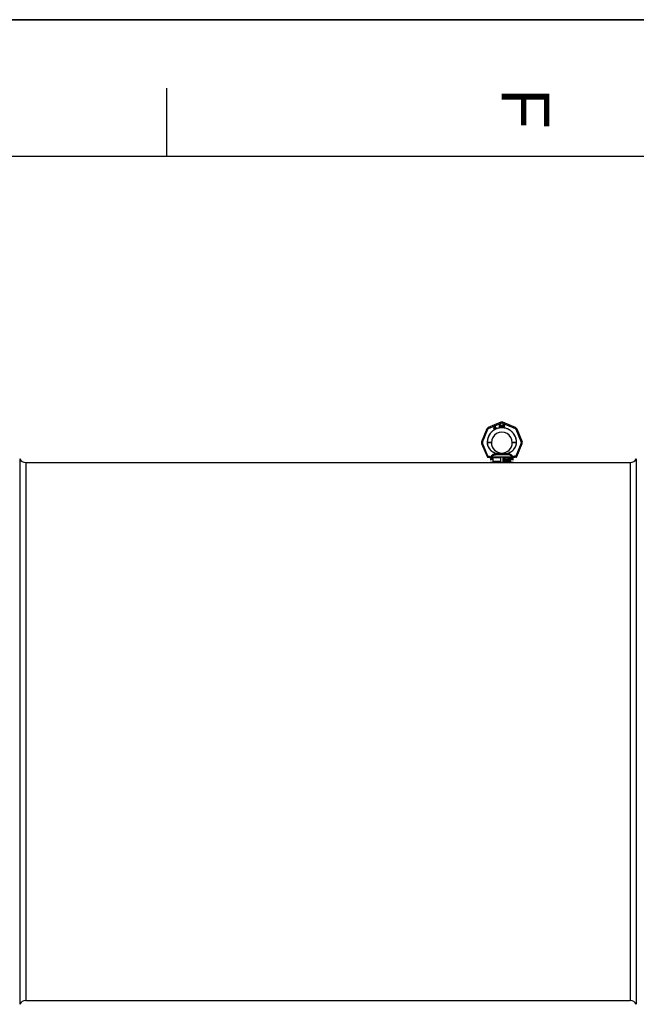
# Model space of a CAD drawing. Header units: millimetres. Extents: x 0 to 420, y 0 to 297.
# Tile 14 of 34: x 94 to 139, y 225 to 297. Entities that reach past the tile are written whole.
import ezdxf

# ---------------------------------------------------------------- set-up
doc = ezdxf.new("R2010")
doc.units = ezdxf.units.MM
doc.header["$LTSCALE"] = 23.1
doc.layers.get('0').update_dxf_attribs({"linetype": 'CONTINUOUS'})
doc.layers.add('001-M31079-X02', color=7, linetype='CONTINUOUS')
doc.layers.add('AXES_REF', color=7, linetype='CONTINUOUS')
doc.styles.add('TEXTSTYLE_2', font='arial.ttf')

# ---------------------------------------------------------------- blocks, each defined once
blk = doc.blocks.new('MARGEA3_BL0', base_point=(210.000078, 148.5))
at = {"color": 7, "linetype": 'Continuous'}
for p, q in [((420.000078, 297.000001), (0.000078, 297.000001)), ((0.000078, 296.999914), (420, 296.999914)), ((105.000078, 292.000001), (105.000078, 287.000001)), ((410.000078, 287.000001), (10.000078, 287.000001))]:
    blk.add_line(p, q, dxfattribs=at)
at = {"color": 7, "linetype": 'Continuous', "style": 'TEXTSTYLE_2', "oblique": 0.00001872}
blk.add_text('F', height=3.5, rotation=270, dxfattribs=at).set_placement((129.500078, 292.000001))

msp = doc.modelspace()

# ---------------------------------------------------------------- linework, layer by layer
at = {"color": 7, "linetype": 'Continuous'}
for p, q in [((0, 297), (420, 297)), ((129.337, 264.621), (129.711, 264.621))]:
    msp.add_line(p, q, dxfattribs=at)
at = {"layer": '001-M31079-X02', "color": 9, "linetype": 'Continuous'}
for p, q in [((128.43, 267.085), (128.042, 266.148)), ((129.459, 267.565), (128.522, 267.177)), ((128.548, 267.116), (129.485, 267.504)), ((129.563, 267.504), (130.499, 267.116)), ((130.525, 267.177), (129.589, 267.565)), ((130.617, 267.085), (131.006, 266.148)), ((128.105, 266.124), (128.493, 267.061)), ((130.555, 267.061), (130.943, 266.124)), ((128.042, 266.018), (128.44, 265.056)), ((128.502, 265.086), (128.105, 266.046)), ((128.453, 266.081), (128.453, 266.089)), ((130.943, 266.046), (130.545, 265.086)), ((130.595, 266.093), (130.595, 266.085)), ((130.607, 265.056), (131.006, 266.018)), ((128.502, 265.016), (128.497, 265.015)), ((128.502, 265.086), (128.502, 265.016)), ((128.525, 265.086), (128.502, 265.086)), ((128.525, 265.016), (128.502, 265.016)), ((128.525, 265.086), (128.525, 265.016)), ((128.748, 265.012), (128.749, 264.99)), ((130.255, 265.014), (128.792, 265.014)), ((128.976, 265.182), (128.97, 265.23)), ((130.071, 265.182), (128.976, 265.182)), ((129.302, 265.264), (129.305, 265.215)), ((129.302, 265.264), (129.305, 265.215)), ((129.742, 265.215), (129.746, 265.264)), ((129.746, 265.264), (129.742, 265.215)), ((130.077, 265.23), (130.071, 265.182)), ((130.071, 265.182), (130.077, 265.23)), ((130.298, 264.99), (130.299, 265.012)), ((130.522, 265.086), (130.522, 265.016)), ((130.545, 265.086), (130.522, 265.086)), ((130.545, 265.016), (130.522, 265.016)), ((130.545, 265.086), (130.545, 265.016)), ((130.545, 265.016), (130.55, 265.015)), ((128.762, 264.812), (128.674, 264.812)), ((130.374, 264.812), (130.285, 264.812))]:
    msp.add_line(p, q, dxfattribs=at)
at = {"layer": '001-M31079-X02', "color": 7, "linetype": 'Continuous'}
for p, q in [((128.94, 267.221), (128.929, 267.102)), ((128.929, 267.102), (128.94, 267.083)), ((128.954, 267.229), (128.94, 267.221)), ((128.94, 267.083), (128.999, 267.117)), ((128.947, 267.112), (128.954, 267.196)), ((128.988, 267.136), (128.947, 267.112)), ((129.003, 267.145), (128.954, 267.229)), ((128.954, 267.196), (128.988, 267.136)), ((128.999, 267.117), (129.023, 267.076)), ((129.028, 267.159), (129.003, 267.145)), ((129.038, 267.14), (129.014, 267.126)), ((129.039, 267.082), (129.014, 267.126)), ((129.023, 267.076), (129.039, 267.076)), ((129.045, 267.219), (129.026, 267.208)), ((129.026, 267.208), (129.033, 267.195)), ((129.038, 267.14), (129.028, 267.159)), ((129.043, 267.251), (129.031, 267.244)), ((129.031, 267.244), (129.045, 267.219)), ((129.052, 267.207), (129.033, 267.195)), ((129.057, 267.226), (129.043, 267.251)), ((129.052, 267.207), (129.089, 267.144)), ((129.084, 267.242), (129.057, 267.226)), ((129.065, 267.214), (129.092, 267.229)), ((129.097, 267.157), (129.065, 267.214)), ((129.084, 267.242), (129.092, 267.229)), ((129.089, 267.144), (129.101, 267.134)), ((129.097, 267.157), (129.105, 267.149)), ((129.101, 267.134), (129.112, 267.132)), ((129.116, 267.147), (129.105, 267.149)), ((129.112, 267.132), (129.121, 267.133)), ((129.13, 267.151), (129.116, 267.147)), ((129.137, 267.139), (129.121, 267.133)), ((129.13, 267.151), (129.137, 267.139)), ((129.338, 267.385), (129.338, 267.215)), ((129.338, 267.385), (129.406, 267.385)), ((129.355, 267.215), (129.338, 267.215)), ((129.355, 267.291), (129.355, 267.215)), ((129.403, 267.291), (129.355, 267.291)), ((129.403, 267.291), (129.426, 267.215)), ((129.42, 267.381), (129.406, 267.385)), ((129.42, 267.381), (129.431, 267.37)), ((129.431, 267.305), (129.42, 267.298)), ((129.446, 267.215), (129.42, 267.298)), ((129.446, 267.215), (129.426, 267.215)), ((129.431, 267.37), (129.44, 267.356)), ((129.44, 267.319), (129.431, 267.305)), ((129.44, 267.356), (129.443, 267.345)), ((129.443, 267.33), (129.44, 267.319)), ((129.443, 267.345), (129.443, 267.33)), ((129.468, 267.385), (129.468, 267.272)), ((129.468, 267.385), (129.485, 267.385)), ((129.468, 267.272), (129.471, 267.254)), ((129.471, 267.254), (129.477, 267.24)), ((129.477, 267.24), (129.488, 267.225)), ((129.485, 267.385), (129.485, 267.272)), ((129.485, 267.272), (129.488, 267.258)), ((129.488, 267.258), (129.494, 267.247)), ((129.488, 267.225), (129.499, 267.218)), ((129.494, 267.247), (129.502, 267.24)), ((129.514, 267.215), (129.499, 267.218)), ((129.514, 267.236), (129.502, 267.24)), ((129.514, 267.236), (129.525, 267.236)), ((129.525, 267.215), (129.514, 267.215)), ((129.536, 267.24), (129.525, 267.236)), ((129.539, 267.218), (129.525, 267.215)), ((129.545, 267.247), (129.536, 267.24)), ((129.55, 267.225), (129.539, 267.218)), ((129.55, 267.258), (129.545, 267.247)), ((129.553, 267.272), (129.55, 267.258)), ((129.562, 267.24), (129.55, 267.225)), ((129.553, 267.385), (129.553, 267.272)), ((129.553, 267.385), (129.57, 267.385)), ((129.567, 267.254), (129.562, 267.24)), ((129.567, 267.254), (129.57, 267.272)), ((129.57, 267.385), (129.57, 267.272)), ((129.593, 267.385), (129.593, 267.215)), ((129.593, 267.385), (129.661, 267.385)), ((129.661, 267.215), (129.593, 267.215)), ((129.675, 267.381), (129.661, 267.385)), ((129.675, 267.218), (129.661, 267.215)), ((129.675, 267.381), (129.686, 267.374)), ((129.686, 267.225), (129.675, 267.218)), ((129.686, 267.374), (129.698, 267.359)), ((129.698, 267.24), (129.686, 267.225)), ((129.698, 267.359), (129.703, 267.345)), ((129.703, 267.254), (129.698, 267.24)), ((129.706, 267.327), (129.703, 267.345)), ((129.703, 267.254), (129.706, 267.272)), ((129.706, 267.327), (129.706, 267.272)), ((128.453, 266.093), (128.453, 266.081)), ((128.453, 266.093), (128.453, 266.085)), ((130.595, 266.081), (130.595, 266.093)), ((130.595, 266.081), (130.595, 266.089)), ((128.748, 265.012), (128.749, 264.99)), ((130.299, 265.012), (130.299, 264.99))]:
    msp.add_line(p, q, dxfattribs=at)
at = {"layer": '001-M31079-X02', "color": 6, "linetype": 'Continuous'}
for p, q in [((129.355, 267.312), (129.355, 267.367)), ((129.409, 267.367), (129.355, 267.367)), ((129.409, 267.312), (129.355, 267.312)), ((129.409, 267.367), (129.417, 267.363)), ((129.417, 267.316), (129.409, 267.312)), ((129.417, 267.363), (129.423, 267.356)), ((129.423, 267.323), (129.417, 267.316)), ((129.423, 267.356), (129.426, 267.345)), ((129.426, 267.334), (129.423, 267.323)), ((129.426, 267.345), (129.426, 267.334)), ((129.61, 267.236), (129.61, 267.363)), ((129.661, 267.363), (129.61, 267.363)), ((129.661, 267.236), (129.61, 267.236)), ((129.661, 267.363), (129.672, 267.359)), ((129.672, 267.24), (129.661, 267.236)), ((129.672, 267.359), (129.681, 267.352)), ((129.681, 267.247), (129.672, 267.24)), ((129.681, 267.352), (129.686, 267.341)), ((129.686, 267.258), (129.681, 267.247)), ((129.686, 267.341), (129.689, 267.327)), ((129.689, 267.272), (129.686, 267.258)), ((129.689, 267.327), (129.689, 267.272)), ((128.792, 265.014), (128.793, 264.992)), ((128.869, 264.961), (128.869, 264.706)), ((129.456, 264.961), (128.869, 264.961)), ((129.456, 264.706), (129.456, 264.961)), ((129.592, 264.961), (129.592, 264.706)), ((130.179, 264.961), (129.592, 264.961)), ((130.179, 264.706), (130.179, 264.961)), ((130.255, 265.014), (130.255, 264.992)), ((130.374, 264.621), (128.674, 264.621)), ((129.456, 264.706), (128.869, 264.706)), ((130.179, 264.706), (129.592, 264.706)), ((129.652, 264.775), (129.652, 264.894)), ((129.652, 264.894), (129.698, 264.894)), ((129.666, 264.775), (129.652, 264.775)), ((129.656, 264.775), (129.656, 264.894)), ((129.662, 264.881), (129.662, 264.843)), ((129.7, 264.881), (129.662, 264.881)), ((129.662, 264.843), (129.7, 264.843)), ((129.662, 264.828), (129.662, 264.775)), ((129.696, 264.828), (129.662, 264.828)), ((129.666, 264.843), (129.666, 264.881)), ((129.666, 264.828), (129.666, 264.775)), ((129.692, 264.828), (129.706, 264.775)), ((129.703, 264.891), (129.694, 264.894)), ((129.696, 264.881), (129.701, 264.878)), ((129.701, 264.845), (129.696, 264.843)), ((129.696, 264.828), (129.71, 264.775)), ((129.707, 264.891), (129.698, 264.894)), ((129.7, 264.881), (129.705, 264.878)), ((129.705, 264.845), (129.7, 264.843)), ((129.701, 264.878), (129.705, 264.873)), ((129.705, 264.878), (129.701, 264.878)), ((129.705, 264.851), (129.701, 264.845)), ((129.705, 264.845), (129.701, 264.845)), ((129.71, 264.883), (129.703, 264.891)), ((129.707, 264.891), (129.703, 264.891)), ((129.703, 264.833), (129.71, 264.838)), ((129.719, 264.775), (129.703, 264.833)), ((129.707, 264.833), (129.703, 264.833)), ((129.705, 264.878), (129.708, 264.873)), ((129.705, 264.873), (129.706, 264.866)), ((129.708, 264.873), (129.705, 264.873)), ((129.706, 264.858), (129.705, 264.851)), ((129.708, 264.851), (129.705, 264.845)), ((129.708, 264.851), (129.705, 264.851)), ((129.706, 264.858), (129.706, 264.866)), ((129.71, 264.866), (129.706, 264.866)), ((129.71, 264.858), (129.706, 264.858)), ((129.723, 264.775), (129.706, 264.775)), ((129.714, 264.883), (129.707, 264.891)), ((129.707, 264.833), (129.714, 264.838)), ((129.723, 264.775), (129.707, 264.833)), ((129.708, 264.873), (129.71, 264.866)), ((129.71, 264.858), (129.708, 264.851)), ((129.715, 264.873), (129.71, 264.883)), ((129.714, 264.883), (129.71, 264.883)), ((129.71, 264.866), (129.71, 264.858)), ((129.71, 264.838), (129.715, 264.848)), ((129.714, 264.838), (129.71, 264.838)), ((129.719, 264.873), (129.714, 264.883)), ((129.714, 264.838), (129.719, 264.848)), ((129.717, 264.866), (129.715, 264.873)), ((129.719, 264.873), (129.715, 264.873)), ((129.715, 264.848), (129.717, 264.856)), ((129.719, 264.848), (129.715, 264.848)), ((129.717, 264.866), (129.717, 264.856)), ((129.721, 264.866), (129.717, 264.866)), ((129.721, 264.856), (129.717, 264.856)), ((129.721, 264.866), (129.719, 264.873)), ((129.719, 264.848), (129.721, 264.856)), ((129.721, 264.866), (129.721, 264.856)), ((129.733, 264.807), (129.734, 264.797)), ((129.747, 264.807), (129.733, 264.807)), ((129.734, 264.797), (129.74, 264.785)), ((129.738, 264.797), (129.734, 264.797)), ((129.737, 264.807), (129.738, 264.797)), ((129.74, 264.876), (129.738, 264.866)), ((129.738, 264.856), (129.738, 264.866)), ((129.742, 264.866), (129.738, 264.866)), ((129.738, 264.856), (129.74, 264.845)), ((129.742, 264.856), (129.738, 264.856)), ((129.738, 264.797), (129.744, 264.785)), ((129.747, 264.886), (129.74, 264.876)), ((129.744, 264.876), (129.74, 264.876)), ((129.74, 264.845), (129.747, 264.835)), ((129.744, 264.845), (129.74, 264.845)), ((129.74, 264.785), (129.749, 264.777)), ((129.744, 264.785), (129.74, 264.785)), ((129.744, 264.876), (129.742, 264.866)), ((129.742, 264.866), (129.742, 264.856)), ((129.742, 264.856), (129.744, 264.845)), ((129.745, 264.8), (129.743, 264.807)), ((129.751, 264.886), (129.744, 264.876)), ((129.744, 264.845), (129.751, 264.835)), ((129.744, 264.785), (129.752, 264.777)), ((129.75, 264.792), (129.745, 264.8)), ((129.749, 264.8), (129.745, 264.8)), ((129.754, 264.891), (129.747, 264.886)), ((129.751, 264.886), (129.747, 264.886)), ((129.747, 264.835), (129.754, 264.83)), ((129.751, 264.835), (129.747, 264.835)), ((129.749, 264.8), (129.747, 264.807)), ((129.749, 264.863), (129.75, 264.871)), ((129.749, 264.863), (129.749, 264.858)), ((129.752, 264.863), (129.749, 264.863)), ((129.75, 264.851), (129.749, 264.858)), ((129.752, 264.858), (129.749, 264.858)), ((129.754, 264.792), (129.749, 264.8)), ((129.752, 264.777), (129.749, 264.777)), ((129.749, 264.777), (129.757, 264.775)), ((129.75, 264.871), (129.756, 264.876)), ((129.754, 264.871), (129.75, 264.871)), ((129.756, 264.845), (129.75, 264.851)), ((129.754, 264.851), (129.75, 264.851)), ((129.757, 264.79), (129.75, 264.792)), ((129.754, 264.792), (129.75, 264.792)), ((129.758, 264.891), (129.751, 264.886)), ((129.751, 264.835), (129.758, 264.83)), ((129.752, 264.863), (129.754, 264.871)), ((129.752, 264.858), (129.752, 264.863)), ((129.754, 264.851), (129.752, 264.858)), ((129.752, 264.777), (129.761, 264.775)), ((129.761, 264.894), (129.754, 264.891)), ((129.758, 264.891), (129.754, 264.891)), ((129.754, 264.871), (129.759, 264.876)), ((129.759, 264.845), (129.754, 264.851)), ((129.754, 264.83), (129.761, 264.828)), ((129.758, 264.83), (129.754, 264.83)), ((129.761, 264.79), (129.754, 264.792)), ((129.756, 264.876), (129.761, 264.878)), ((129.759, 264.876), (129.756, 264.876)), ((129.761, 264.843), (129.756, 264.845)), ((129.759, 264.845), (129.756, 264.845)), ((129.775, 264.79), (129.757, 264.79)), ((129.775, 264.775), (129.757, 264.775)), ((129.765, 264.894), (129.758, 264.891)), ((129.758, 264.83), (129.765, 264.828)), ((129.759, 264.876), (129.765, 264.878)), ((129.765, 264.843), (129.759, 264.845)), ((129.774, 264.894), (129.761, 264.894)), ((129.775, 264.878), (129.761, 264.878)), ((129.775, 264.843), (129.761, 264.843)), ((129.775, 264.828), (129.761, 264.828)), ((129.778, 264.891), (129.77, 264.894)), ((129.771, 264.878), (129.777, 264.876)), ((129.78, 264.84), (129.771, 264.843)), ((129.771, 264.828), (129.778, 264.825)), ((129.778, 264.792), (129.771, 264.79)), ((129.771, 264.775), (129.78, 264.777)), ((129.782, 264.891), (129.774, 264.894)), ((129.775, 264.878), (129.781, 264.876)), ((129.784, 264.84), (129.775, 264.843)), ((129.775, 264.828), (129.782, 264.825)), ((129.782, 264.792), (129.775, 264.79)), ((129.775, 264.775), (129.784, 264.777)), ((129.777, 264.876), (129.78, 264.871)), ((129.781, 264.876), (129.777, 264.876)), ((129.785, 264.883), (129.778, 264.891)), ((129.782, 264.891), (129.778, 264.891)), ((129.778, 264.825), (129.784, 264.82)), ((129.782, 264.825), (129.778, 264.825)), ((129.784, 264.797), (129.778, 264.792)), ((129.782, 264.792), (129.778, 264.792)), ((129.78, 264.871), (129.782, 264.866)), ((129.784, 264.871), (129.78, 264.871)), ((129.787, 264.835), (129.78, 264.84)), ((129.784, 264.84), (129.78, 264.84)), ((129.78, 264.777), (129.787, 264.782)), ((129.784, 264.777), (129.78, 264.777)), ((129.781, 264.876), (129.784, 264.871)), ((129.789, 264.883), (129.782, 264.891)), ((129.782, 264.866), (129.796, 264.866)), ((129.782, 264.825), (129.788, 264.82)), ((129.788, 264.797), (129.782, 264.792)), ((129.784, 264.871), (129.786, 264.866)), ((129.791, 264.835), (129.784, 264.84)), ((129.784, 264.82), (129.787, 264.813)), ((129.788, 264.82), (129.784, 264.82)), ((129.787, 264.805), (129.784, 264.797)), ((129.788, 264.797), (129.784, 264.797)), ((129.784, 264.777), (129.791, 264.782)), ((129.791, 264.873), (129.785, 264.883)), ((129.789, 264.883), (129.785, 264.883)), ((129.794, 264.825), (129.787, 264.835)), ((129.791, 264.835), (129.787, 264.835)), ((129.787, 264.805), (129.787, 264.813)), ((129.791, 264.813), (129.787, 264.813)), ((129.791, 264.805), (129.787, 264.805)), ((129.787, 264.782), (129.794, 264.792)), ((129.791, 264.782), (129.787, 264.782)), ((129.788, 264.82), (129.791, 264.813)), ((129.791, 264.805), (129.788, 264.797)), ((129.795, 264.873), (129.789, 264.883)), ((129.793, 264.866), (129.791, 264.873)), ((129.795, 264.873), (129.791, 264.873)), ((129.798, 264.825), (129.791, 264.835)), ((129.791, 264.813), (129.791, 264.805)), ((129.791, 264.782), (129.798, 264.792)), ((129.798, 264.815), (129.794, 264.825)), ((129.798, 264.825), (129.794, 264.825)), ((129.794, 264.792), (129.798, 264.802)), ((129.798, 264.792), (129.794, 264.792)), ((129.796, 264.866), (129.795, 264.873)), ((129.802, 264.815), (129.798, 264.825)), ((129.798, 264.815), (129.798, 264.802)), ((129.802, 264.815), (129.798, 264.815)), ((129.798, 264.792), (129.802, 264.802)), ((129.802, 264.802), (129.798, 264.802)), ((129.802, 264.802), (129.802, 264.815)), ((129.896, 264.775), (129.896, 264.894)), ((129.916, 264.894), (129.896, 264.894)), ((129.911, 264.775), (129.896, 264.775)), ((129.9, 264.894), (129.9, 264.775)), ((129.907, 264.868), (129.907, 264.775)), ((129.907, 264.868), (129.931, 264.775)), ((129.911, 264.868), (129.907, 264.868)), ((129.911, 264.775), (129.911, 264.868)), ((129.911, 264.868), (129.935, 264.775)), ((129.939, 264.787), (129.912, 264.894)), ((129.942, 264.787), (129.916, 264.894)), ((129.949, 264.775), (129.931, 264.775)), ((129.965, 264.894), (129.939, 264.787)), ((129.942, 264.787), (129.939, 264.787)), ((129.969, 264.894), (129.942, 264.787)), ((129.946, 264.775), (129.97, 264.868)), ((129.949, 264.775), (129.974, 264.868)), ((129.985, 264.894), (129.965, 264.894)), ((129.97, 264.775), (129.97, 264.868)), ((129.974, 264.868), (129.97, 264.868)), ((129.985, 264.775), (129.97, 264.775)), ((129.974, 264.868), (129.974, 264.775)), ((129.981, 264.894), (129.981, 264.775)), ((129.985, 264.775), (129.985, 264.894)), ((129.995, 264.802), (129.997, 264.795)), ((130.008, 264.802), (129.995, 264.802)), ((129.998, 264.876), (129.997, 264.866)), ((130.009, 264.866), (129.997, 264.866)), ((129.997, 264.795), (130, 264.787)), ((130.001, 264.795), (129.997, 264.795)), ((130.005, 264.886), (129.998, 264.876)), ((130.002, 264.876), (129.998, 264.876)), ((129.999, 264.802), (130.001, 264.795)), ((130, 264.787), (130.005, 264.782)), ((130.004, 264.787), (130, 264.787)), ((130.002, 264.876), (130.001, 264.866)), ((130.001, 264.795), (130.004, 264.787)), ((130.009, 264.886), (130.002, 264.876)), ((130.005, 264.797), (130.004, 264.802)), ((130.004, 264.787), (130.009, 264.782)), ((130.012, 264.891), (130.005, 264.886)), ((130.009, 264.886), (130.005, 264.886)), ((130.005, 264.866), (130.009, 264.873)), ((130.009, 264.792), (130.005, 264.797)), ((130.009, 264.797), (130.005, 264.797)), ((130.005, 264.782), (130.012, 264.777)), ((130.009, 264.782), (130.005, 264.782)), ((130.009, 264.797), (130.008, 264.802)), ((130.016, 264.891), (130.009, 264.886)), ((130.009, 264.873), (130.014, 264.878)), ((130.009, 264.866), (130.013, 264.873)), ((130.013, 264.873), (130.009, 264.873)), ((130.013, 264.792), (130.009, 264.797)), ((130.012, 264.79), (130.009, 264.792)), ((130.013, 264.792), (130.009, 264.792)), ((130.009, 264.782), (130.016, 264.777)), ((130.025, 264.894), (130.012, 264.891)), ((130.016, 264.891), (130.012, 264.891)), ((130.016, 264.79), (130.012, 264.79)), ((130.021, 264.787), (130.012, 264.79)), ((130.012, 264.777), (130.019, 264.775)), ((130.016, 264.777), (130.012, 264.777)), ((130.013, 264.873), (130.018, 264.878)), ((130.016, 264.79), (130.013, 264.792)), ((130.014, 264.878), (130.023, 264.881)), ((130.018, 264.878), (130.014, 264.878)), ((130.029, 264.894), (130.016, 264.891)), ((130.025, 264.787), (130.016, 264.79)), ((130.016, 264.777), (130.023, 264.775)), ((130.018, 264.878), (130.027, 264.881)), ((130.037, 264.775), (130.019, 264.775)), ((130.036, 264.787), (130.021, 264.787)), ((130.034, 264.881), (130.023, 264.881)), ((130.023, 264.83), (130.023, 264.84)), ((130.034, 264.84), (130.023, 264.84)), ((130.034, 264.83), (130.023, 264.83)), ((130.032, 264.894), (130.025, 264.894)), ((130.027, 264.84), (130.027, 264.83)), ((130.041, 264.891), (130.028, 264.894)), ((130.03, 264.881), (130.039, 264.878)), ((130.041, 264.845), (130.03, 264.84)), ((130.03, 264.83), (130.041, 264.828)), ((130.044, 264.891), (130.032, 264.894)), ((130.041, 264.79), (130.032, 264.787)), ((130.034, 264.881), (130.043, 264.878)), ((130.044, 264.845), (130.034, 264.84)), ((130.034, 264.83), (130.044, 264.828)), ((130.034, 264.775), (130.041, 264.777)), ((130.044, 264.79), (130.036, 264.787)), ((130.037, 264.775), (130.044, 264.777)), ((130.039, 264.878), (130.044, 264.873)), ((130.043, 264.878), (130.039, 264.878)), ((130.048, 264.886), (130.041, 264.891)), ((130.044, 264.891), (130.041, 264.891)), ((130.044, 264.851), (130.041, 264.845)), ((130.044, 264.845), (130.041, 264.845)), ((130.041, 264.828), (130.046, 264.823)), ((130.044, 264.828), (130.041, 264.828)), ((130.044, 264.792), (130.041, 264.79)), ((130.044, 264.79), (130.041, 264.79)), ((130.041, 264.777), (130.048, 264.782)), ((130.044, 264.777), (130.041, 264.777)), ((130.043, 264.878), (130.048, 264.873)), ((130.052, 264.886), (130.044, 264.891)), ((130.044, 264.873), (130.048, 264.866)), ((130.048, 264.873), (130.044, 264.873)), ((130.048, 264.861), (130.044, 264.851)), ((130.048, 264.851), (130.044, 264.845)), ((130.048, 264.851), (130.044, 264.851)), ((130.044, 264.835), (130.051, 264.843)), ((130.053, 264.83), (130.044, 264.835)), ((130.048, 264.835), (130.044, 264.835)), ((130.044, 264.828), (130.05, 264.823)), ((130.048, 264.797), (130.044, 264.792)), ((130.048, 264.792), (130.044, 264.79)), ((130.048, 264.792), (130.044, 264.792)), ((130.044, 264.777), (130.052, 264.782)), ((130.046, 264.823), (130.049, 264.813)), ((130.05, 264.823), (130.046, 264.823)), ((130.055, 264.876), (130.048, 264.886)), ((130.052, 264.886), (130.048, 264.886)), ((130.048, 264.873), (130.052, 264.866)), ((130.048, 264.861), (130.048, 264.866)), ((130.052, 264.866), (130.048, 264.866)), ((130.052, 264.861), (130.048, 264.851)), ((130.052, 264.861), (130.048, 264.861)), ((130.048, 264.835), (130.055, 264.843)), ((130.057, 264.83), (130.048, 264.835)), ((130.049, 264.802), (130.048, 264.797)), ((130.052, 264.797), (130.048, 264.792)), ((130.052, 264.797), (130.048, 264.797)), ((130.048, 264.782), (130.053, 264.787)), ((130.052, 264.782), (130.048, 264.782)), ((130.049, 264.802), (130.049, 264.813)), ((130.053, 264.813), (130.049, 264.813)), ((130.053, 264.802), (130.049, 264.802)), ((130.05, 264.823), (130.053, 264.813)), ((130.051, 264.843), (130.055, 264.851)), ((130.055, 264.843), (130.051, 264.843)), ((130.059, 264.876), (130.052, 264.886)), ((130.052, 264.866), (130.052, 264.861)), ((130.053, 264.802), (130.052, 264.797)), ((130.052, 264.782), (130.057, 264.787)), ((130.056, 264.823), (130.053, 264.83)), ((130.057, 264.83), (130.053, 264.83)), ((130.053, 264.813), (130.053, 264.802)), ((130.053, 264.787), (130.056, 264.795)), ((130.057, 264.787), (130.053, 264.787)), ((130.056, 264.866), (130.055, 264.876)), ((130.059, 264.876), (130.055, 264.876)), ((130.055, 264.851), (130.056, 264.861)), ((130.055, 264.843), (130.059, 264.851)), ((130.059, 264.851), (130.055, 264.851)), ((130.056, 264.866), (130.056, 264.861)), ((130.06, 264.866), (130.056, 264.866)), ((130.06, 264.861), (130.056, 264.861)), ((130.058, 264.813), (130.056, 264.823)), ((130.06, 264.823), (130.056, 264.823)), ((130.056, 264.795), (130.058, 264.802)), ((130.056, 264.795), (130.06, 264.795)), ((130.06, 264.823), (130.057, 264.83)), ((130.057, 264.787), (130.06, 264.795)), ((130.058, 264.813), (130.058, 264.802)), ((130.062, 264.813), (130.058, 264.813)), ((130.062, 264.802), (130.058, 264.802)), ((130.06, 264.866), (130.059, 264.876)), ((130.059, 264.851), (130.06, 264.861)), ((130.06, 264.861), (130.06, 264.866)), ((130.062, 264.813), (130.06, 264.823)), ((130.06, 264.795), (130.062, 264.802)), ((130.062, 264.802), (130.062, 264.813)), ((130.074, 264.861), (130.072, 264.843)), ((130.072, 264.825), (130.072, 264.843)), ((130.076, 264.843), (130.072, 264.843)), ((130.072, 264.825), (130.074, 264.807)), ((130.076, 264.825), (130.072, 264.825)), ((130.078, 264.873), (130.074, 264.861)), ((130.078, 264.861), (130.074, 264.861)), ((130.074, 264.807), (130.078, 264.795)), ((130.078, 264.807), (130.074, 264.807)), ((130.078, 264.861), (130.076, 264.843)), ((130.076, 264.843), (130.076, 264.825)), ((130.076, 264.825), (130.078, 264.807)), ((130.083, 264.883), (130.078, 264.873)), ((130.081, 264.873), (130.078, 264.861)), ((130.081, 264.873), (130.078, 264.873)), ((130.078, 264.807), (130.081, 264.795)), ((130.078, 264.795), (130.083, 264.785)), ((130.081, 264.795), (130.078, 264.795)), ((130.087, 264.883), (130.081, 264.873)), ((130.081, 264.843), (130.083, 264.858)), ((130.092, 264.848), (130.081, 264.838)), ((130.081, 264.843), (130.081, 264.838)), ((130.085, 264.843), (130.081, 264.843)), ((130.085, 264.838), (130.081, 264.838)), ((130.081, 264.795), (130.087, 264.785)), ((130.092, 264.891), (130.083, 264.883)), ((130.087, 264.883), (130.083, 264.883)), ((130.083, 264.858), (130.085, 264.866)), ((130.087, 264.858), (130.083, 264.858)), ((130.083, 264.818), (130.085, 264.825)), ((130.083, 264.818), (130.083, 264.81)), ((130.087, 264.818), (130.083, 264.818)), ((130.085, 264.802), (130.083, 264.81)), ((130.087, 264.81), (130.083, 264.81)), ((130.083, 264.785), (130.092, 264.777)), ((130.087, 264.785), (130.083, 264.785)), ((130.085, 264.866), (130.088, 264.873)), ((130.088, 264.866), (130.085, 264.866)), ((130.085, 264.843), (130.087, 264.858)), ((130.096, 264.848), (130.085, 264.838)), ((130.085, 264.838), (130.085, 264.843)), ((130.085, 264.825), (130.088, 264.83)), ((130.088, 264.825), (130.085, 264.825)), ((130.088, 264.795), (130.085, 264.802)), ((130.088, 264.802), (130.085, 264.802)), ((130.096, 264.891), (130.087, 264.883)), ((130.087, 264.858), (130.088, 264.866)), ((130.087, 264.818), (130.088, 264.825)), ((130.087, 264.81), (130.087, 264.818)), ((130.088, 264.802), (130.087, 264.81)), ((130.087, 264.785), (130.096, 264.777)), ((130.088, 264.873), (130.093, 264.878)), ((130.088, 264.866), (130.092, 264.873)), ((130.092, 264.873), (130.088, 264.873)), ((130.088, 264.83), (130.093, 264.835)), ((130.088, 264.825), (130.092, 264.83)), ((130.092, 264.83), (130.088, 264.83)), ((130.092, 264.795), (130.088, 264.802)), ((130.093, 264.79), (130.088, 264.795)), ((130.092, 264.795), (130.088, 264.795)), ((130.1, 264.894), (130.092, 264.891)), ((130.096, 264.891), (130.092, 264.891)), ((130.092, 264.873), (130.097, 264.878)), ((130.1, 264.851), (130.092, 264.848)), ((130.096, 264.848), (130.092, 264.848)), ((130.092, 264.83), (130.097, 264.835)), ((130.097, 264.79), (130.092, 264.795)), ((130.096, 264.777), (130.092, 264.777)), ((130.092, 264.777), (130.1, 264.775)), ((130.093, 264.878), (130.099, 264.881)), ((130.097, 264.878), (130.093, 264.878)), ((130.093, 264.835), (130.099, 264.838)), ((130.097, 264.835), (130.093, 264.835)), ((130.099, 264.787), (130.093, 264.79)), ((130.097, 264.79), (130.093, 264.79)), ((130.104, 264.894), (130.096, 264.891)), ((130.104, 264.851), (130.096, 264.848)), ((130.096, 264.777), (130.104, 264.775)), ((130.097, 264.878), (130.103, 264.881)), ((130.097, 264.835), (130.103, 264.838)), ((130.103, 264.787), (130.097, 264.79)), ((130.113, 264.881), (130.099, 264.881)), ((130.115, 264.838), (130.099, 264.838)), ((130.115, 264.787), (130.099, 264.787)), ((130.111, 264.894), (130.1, 264.894)), ((130.113, 264.851), (130.1, 264.851)), ((130.113, 264.775), (130.1, 264.775)), ((130.116, 264.891), (130.107, 264.894)), ((130.109, 264.881), (130.114, 264.878)), ((130.118, 264.848), (130.109, 264.851)), ((130.109, 264.775), (130.118, 264.777)), ((130.12, 264.891), (130.111, 264.894)), ((130.111, 264.838), (130.116, 264.835)), ((130.116, 264.79), (130.111, 264.787)), ((130.113, 264.881), (130.118, 264.878)), ((130.122, 264.848), (130.113, 264.851)), ((130.113, 264.775), (130.122, 264.777)), ((130.114, 264.878), (130.12, 264.873)), ((130.118, 264.878), (130.114, 264.878)), ((130.115, 264.838), (130.12, 264.835)), ((130.12, 264.79), (130.115, 264.787)), ((130.125, 264.883), (130.116, 264.891)), ((130.12, 264.891), (130.116, 264.891)), ((130.116, 264.835), (130.121, 264.83)), ((130.12, 264.835), (130.116, 264.835)), ((130.121, 264.795), (130.116, 264.79)), ((130.12, 264.79), (130.116, 264.79)), ((130.118, 264.878), (130.124, 264.873)), ((130.127, 264.84), (130.118, 264.848)), ((130.122, 264.848), (130.118, 264.848)), ((130.118, 264.777), (130.127, 264.785)), ((130.122, 264.777), (130.118, 264.777)), ((130.129, 264.883), (130.12, 264.891)), ((130.12, 264.873), (130.123, 264.866)), ((130.124, 264.873), (130.12, 264.873)), ((130.12, 264.835), (130.125, 264.83)), ((130.125, 264.795), (130.12, 264.79)), ((130.121, 264.83), (130.125, 264.825)), ((130.125, 264.83), (130.121, 264.83)), ((130.125, 264.802), (130.121, 264.795)), ((130.125, 264.795), (130.121, 264.795)), ((130.131, 264.84), (130.122, 264.848)), ((130.122, 264.777), (130.131, 264.785)), ((130.136, 264.866), (130.123, 264.866)), ((130.124, 264.873), (130.127, 264.866)), ((130.13, 264.873), (130.125, 264.883)), ((130.129, 264.883), (130.125, 264.883)), ((130.125, 264.83), (130.129, 264.825)), ((130.125, 264.825), (130.127, 264.818)), ((130.129, 264.825), (130.125, 264.825)), ((130.127, 264.81), (130.125, 264.802)), ((130.129, 264.802), (130.125, 264.795)), ((130.129, 264.802), (130.125, 264.802)), ((130.132, 264.833), (130.127, 264.84)), ((130.127, 264.84), (130.131, 264.84)), ((130.127, 264.81), (130.127, 264.818)), ((130.127, 264.818), (130.131, 264.818)), ((130.131, 264.81), (130.127, 264.81)), ((130.127, 264.785), (130.132, 264.795)), ((130.131, 264.785), (130.127, 264.785)), ((130.134, 264.873), (130.129, 264.883)), ((130.129, 264.825), (130.131, 264.818)), ((130.131, 264.81), (130.129, 264.802)), ((130.132, 264.866), (130.13, 264.873)), ((130.134, 264.873), (130.13, 264.873)), ((130.136, 264.833), (130.131, 264.84)), ((130.131, 264.818), (130.131, 264.81)), ((130.131, 264.785), (130.136, 264.795)), ((130.136, 264.82), (130.132, 264.833)), ((130.136, 264.833), (130.132, 264.833)), ((130.132, 264.795), (130.136, 264.807)), ((130.136, 264.795), (130.132, 264.795)), ((130.136, 264.866), (130.134, 264.873)), ((130.139, 264.82), (130.136, 264.833)), ((130.136, 264.82), (130.136, 264.807)), ((130.139, 264.82), (130.136, 264.82)), ((130.136, 264.795), (130.139, 264.807)), ((130.139, 264.807), (130.136, 264.807)), ((130.139, 264.807), (130.139, 264.82))]:
    msp.add_line(p, q, dxfattribs=at)
at = {"layer": '001-M31079-X02', "color": 9, "linetype": 'Continuous'}
for centre, radius, start, end in [((128.587, 267.02), 0.17, 112.5, 157.5), ((129.524, 266.093), 1.071, 359.99992, 180.00008), ((128.587, 267.022), 0.102, 112.50271, 157.49729), ((129.524, 267.408), 0.17, 67.5, 112.5), ((129.524, 267.41), 0.102, 67.50271, 112.49729), ((130.46, 267.022), 0.102, 22.50268, 67.49732), ((130.46, 267.02), 0.17, 22.5, 67.5), ((128.199, 266.083), 0.17, 157.5, 202.5), ((128.199, 266.085), 0.102, 157.50268, 202.49732), ((129.524, 266.083), 0.765, 180.6298, 359.3702), ((130.848, 266.085), 0.102, 337.50268, 22.49732), ((130.848, 266.083), 0.17, 337.5, 22.5), ((128.502, 265.084), 0.068, 202.5, 270), ((129.524, 358.977), 93.713, 269.86427, 270.13573), ((130.545, 265.084), 0.068, 270, 337.5)]:
    msp.add_arc(centre, radius, start, end, dxfattribs=at)
at = {"layer": '001-M31079-X02', "color": 6, "linetype": 'Continuous'}
msp.add_arc((129.524, 266.083), 0.765, 359.3702, 180.6298, dxfattribs=at)
at = {"layer": '001-M31079-X02', "color": 9, "linetype": 'Continuous'}
for points, knots in [([(128.43, 267.085), (128.431, 267.087), (128.438, 267.081), (128.445, 267.08), (128.453, 267.077), (128.462, 267.073), (128.471, 267.069), (128.482, 267.065), (128.489, 267.062), (128.493, 267.061)], [0, 0, 0, 0, 0.134296, 0.234027, 0.357, 0.499553, 0.657434, 0.825927, 1, 1, 1, 1]), ([(128.548, 267.116), (128.546, 267.12), (128.543, 267.127), (128.539, 267.137), (128.535, 267.146), (128.531, 267.155), (128.528, 267.163), (128.525, 267.168), (128.524, 267.178), (128.522, 267.177)], [0, 0, 0, 0, 0.175082, 0.34414, 0.502227, 0.644724, 0.767468, 0.866877, 1, 1, 1, 1]), ([(129.459, 267.565), (129.461, 267.566), (129.462, 267.556), (129.465, 267.551), (129.468, 267.543), (129.472, 267.534), (129.476, 267.525), (129.48, 267.515), (129.483, 267.508), (129.485, 267.504)], [0, 0, 0, 0, 0.133122, 0.23253, 0.355273, 0.497769, 0.655854, 0.824911, 1, 1, 1, 1]), ([(129.563, 267.504), (129.564, 267.508), (129.567, 267.515), (129.571, 267.525), (129.575, 267.534), (129.579, 267.543), (129.582, 267.551), (129.586, 267.556), (129.586, 267.566), (129.589, 267.565)], [0, 0, 0, 0, 0.175081, 0.344139, 0.502226, 0.644723, 0.767468, 0.866876, 1, 1, 1, 1]), ([(130.525, 267.177), (130.523, 267.178), (130.522, 267.168), (130.519, 267.163), (130.516, 267.155), (130.512, 267.146), (130.508, 267.137), (130.504, 267.127), (130.501, 267.12), (130.499, 267.116)], [0, 0, 0, 0, 0.133122, 0.232529, 0.355273, 0.497768, 0.655853, 0.82491, 1, 1, 1, 1]), ([(130.617, 267.085), (130.616, 267.087), (130.609, 267.081), (130.602, 267.08), (130.594, 267.077), (130.586, 267.073), (130.576, 267.069), (130.565, 267.065), (130.558, 267.062), (130.555, 267.061)], [0, 0, 0, 0, 0.134296, 0.234027, 0.357, 0.499554, 0.657434, 0.825927, 1, 1, 1, 1]), ([(128.105, 266.046), (128.101, 266.044), (128.094, 266.041), (128.083, 266.037), (128.073, 266.033), (128.064, 266.029), (128.057, 266.025), (128.05, 266.023), (128.046, 266.02), (128.041, 266.019), (128.042, 266.018)], [0, 0, 0, 0, 0.172813, 0.340679, 0.498422, 0.641178, 0.764549, 0.864741, 0.938687, 1, 1, 1, 1]), ([(128.105, 266.124), (128.101, 266.125), (128.094, 266.128), (128.083, 266.133), (128.074, 266.137), (128.065, 266.14), (128.057, 266.143), (128.05, 266.144), (128.043, 266.151), (128.042, 266.148)], [0, 0, 0, 0, 0.174066, 0.34256, 0.500442, 0.642997, 0.765971, 0.865703, 1, 1, 1, 1]), ([(128.759, 266.083), (128.759, 266.086), (128.748, 266.084), (128.739, 266.087), (128.723, 266.087), (128.705, 266.089), (128.683, 266.089), (128.658, 266.09), (128.629, 266.091), (128.598, 266.092), (128.564, 266.092), (128.528, 266.093), (128.49, 266.093), (128.465, 266.093), (128.453, 266.093)], [0, 0, 0, 0, 0.02982, 0.064811, 0.111629, 0.171497, 0.24316, 0.326315, 0.419777, 0.524502, 0.635428, 0.753215, 0.877723, 1, 1, 1, 1]), ([(128.453, 266.093), (128.465, 266.093), (128.489, 266.093), (128.525, 266.093), (128.559, 266.092), (128.592, 266.092), (128.623, 266.091), (128.651, 266.09), (128.677, 266.09), (128.701, 266.089), (128.72, 266.088), (128.737, 266.087), (128.747, 266.084), (128.759, 266.086), (128.759, 266.083)], [0, 0, 0, 0, 0.119326, 0.238323, 0.350682, 0.456135, 0.557526, 0.651234, 0.73688, 0.812698, 0.878047, 0.929721, 0.967962, 1, 1, 1, 1]), ([(128.453, 266.081), (128.471, 266.081), (128.508, 266.082), (128.564, 266.082), (128.618, 266.081), (128.665, 266.081), (128.7, 266.08), (128.723, 266.079), (128.736, 266.078), (128.746, 266.077), (128.753, 266.076), (128.756, 266.076), (128.759, 266.075), (128.759, 266.074)], [0, 0, 0, 0, 0.180599, 0.365648, 0.544134, 0.703923, 0.834152, 0.885712, 0.927562, 0.95952, 0.981825, 0.994942, 1, 1, 1, 1]), ([(128.453, 266.081), (128.453, 266.026), (128.468, 265.916), (128.525, 265.76), (128.612, 265.621), (128.723, 265.503), (128.853, 265.407), (128.996, 265.336), (129.146, 265.288), (129.25, 265.27), (129.302, 265.264)], [0, 0, 0, 0, 0.128514, 0.256351, 0.383132, 0.508688, 0.633005, 0.756182, 0.878418, 1, 1, 1, 1]), ([(129.746, 265.264), (129.797, 265.27), (129.901, 265.288), (130.051, 265.336), (130.194, 265.407), (130.324, 265.503), (130.435, 265.621), (130.522, 265.76), (130.58, 265.916), (130.594, 266.026), (130.595, 266.081)], [0, 0, 0, 0, 0.121582, 0.243818, 0.366995, 0.491312, 0.616868, 0.743649, 0.871486, 1, 1, 1, 1]), ([(130.595, 266.093), (130.582, 266.093), (130.558, 266.093), (130.522, 266.093), (130.488, 266.092), (130.455, 266.092), (130.424, 266.091), (130.396, 266.09), (130.37, 266.09), (130.346, 266.089), (130.327, 266.088), (130.31, 266.087), (130.3, 266.084), (130.289, 266.086), (130.289, 266.083)], [0, 0, 0, 0, 0.119325, 0.238322, 0.350682, 0.456135, 0.557526, 0.651234, 0.736879, 0.812698, 0.878046, 0.929721, 0.967962, 1, 1, 1, 1]), ([(130.289, 266.083), (130.289, 266.086), (130.299, 266.084), (130.309, 266.087), (130.324, 266.087), (130.342, 266.089), (130.364, 266.089), (130.389, 266.09), (130.418, 266.091), (130.449, 266.092), (130.484, 266.092), (130.52, 266.093), (130.557, 266.093), (130.582, 266.093), (130.595, 266.093)], [0, 0, 0, 0, 0.02982, 0.064811, 0.11163, 0.171497, 0.243161, 0.326316, 0.419778, 0.524502, 0.635429, 0.753216, 0.877724, 1, 1, 1, 1]), ([(130.595, 266.081), (130.576, 266.081), (130.539, 266.082), (130.483, 266.082), (130.43, 266.081), (130.382, 266.081), (130.347, 266.08), (130.324, 266.079), (130.311, 266.078), (130.302, 266.077), (130.294, 266.076), (130.291, 266.076), (130.289, 266.075), (130.289, 266.074)], [0, 0, 0, 0, 0.180599, 0.365648, 0.544134, 0.703923, 0.834152, 0.885712, 0.927562, 0.95952, 0.981825, 0.994942, 1, 1, 1, 1]), ([(130.943, 266.124), (130.946, 266.125), (130.953, 266.128), (130.964, 266.133), (130.974, 266.137), (130.982, 266.14), (130.99, 266.143), (130.997, 266.144), (131.004, 266.151), (131.006, 266.148)], [0, 0, 0, 0, 0.174075, 0.34257, 0.50045, 0.643003, 0.765976, 0.865706, 1, 1, 1, 1]), ([(130.943, 266.046), (130.946, 266.044), (130.954, 266.041), (130.964, 266.037), (130.974, 266.033), (130.983, 266.029), (130.99, 266.025), (130.997, 266.023), (131.001, 266.02), (131.006, 266.019), (131.006, 266.018)], [0, 0, 0, 0, 0.172803, 0.34067, 0.498414, 0.641172, 0.764544, 0.864738, 0.938685, 1, 1, 1, 1]), ([(128.502, 265.086), (128.498, 265.085), (128.491, 265.082), (128.481, 265.077), (128.471, 265.073), (128.462, 265.069), (128.454, 265.065), (128.448, 265.063), (128.444, 265.06), (128.439, 265.059), (128.439, 265.058)], [0, 0, 0, 0, 0.170873, 0.339252, 0.497899, 0.640755, 0.764161, 0.864579, 0.938644, 1, 1, 1, 1]), ([(128.525, 265.086), (128.537, 265.086), (128.561, 265.085), (128.596, 265.078), (128.631, 265.068), (128.664, 265.054), (128.695, 265.036), (128.724, 265.015), (128.741, 264.998), (128.749, 264.99)], [0, 0, 0, 0, 0.142409, 0.286032, 0.430381, 0.574801, 0.718483, 0.860524, 1, 1, 1, 1]), ([(128.525, 265.016), (128.554, 265.016), (128.612, 265.005), (128.676, 264.969), (128.717, 264.929), (128.741, 264.894), (128.757, 264.854), (128.761, 264.826), (128.762, 264.812)], [0, 0, 0, 0, 0.25143, 0.503272, 0.628972, 0.753715, 0.877314, 1, 1, 1, 1]), ([(128.97, 265.23), (128.958, 265.229), (128.935, 265.225), (128.901, 265.215), (128.872, 265.202), (128.845, 265.187), (128.822, 265.169), (128.802, 265.15), (128.785, 265.129), (128.771, 265.107), (128.76, 265.084), (128.753, 265.06), (128.749, 265.036), (128.748, 265.02), (128.748, 265.012)], [0, 0, 0, 0, 0.107248, 0.208031, 0.302685, 0.392012, 0.476842, 0.557967, 0.636039, 0.71167, 0.785547, 0.858189, 0.929779, 1, 1, 1, 1]), ([(128.748, 265.012), (128.753, 265.012), (128.761, 265.012), (128.774, 265.013), (128.784, 265.013), (128.79, 265.014), (128.792, 265.014)], [0, 0, 0, 0, 0.304503, 0.5896, 0.826919, 1, 1, 1, 1]), ([(128.749, 264.99), (128.753, 264.99), (128.761, 264.99), (128.773, 264.991), (128.784, 264.991), (128.79, 264.991), (128.793, 264.992)], [0, 0, 0, 0, 0.292513, 0.575188, 0.818321, 1, 1, 1, 1]), ([(128.793, 264.992), (128.79, 264.991), (128.784, 264.991), (128.773, 264.991), (128.761, 264.99), (128.753, 264.99), (128.749, 264.99)], [0, 0, 0, 0, 0.181684, 0.424818, 0.707491, 1, 1, 1, 1]), ([(128.762, 264.812), (128.764, 264.824), (128.766, 264.849), (128.766, 264.887), (128.763, 264.924), (128.757, 264.958), (128.752, 264.98), (128.749, 264.99)], [0, 0, 0, 0, 0.207564, 0.421591, 0.628947, 0.822617, 1, 1, 1, 1]), ([(128.793, 264.992), (128.793, 264.982), (128.793, 264.961), (128.79, 264.931), (128.786, 264.901), (128.78, 264.871), (128.772, 264.841), (128.765, 264.822), (128.762, 264.812)], [0, 0, 0, 0, 0.164255, 0.330692, 0.496805, 0.66172, 0.827218, 1, 1, 1, 1]), ([(128.976, 265.182), (128.953, 265.179), (128.918, 265.171), (128.876, 265.152), (128.847, 265.132), (128.823, 265.107), (128.805, 265.079), (128.794, 265.047), (128.792, 265.025), (128.792, 265.014)], [0, 0, 0, 0, 0.258475, 0.385509, 0.510919, 0.63479, 0.757331, 0.878888, 1, 1, 1, 1]), ([(128.792, 265.014), (128.792, 265.02), (128.793, 265.034), (128.797, 265.054), (128.803, 265.073), (128.813, 265.092), (128.826, 265.11), (128.842, 265.127), (128.861, 265.142), (128.884, 265.156), (128.911, 265.168), (128.942, 265.177), (128.964, 265.18), (128.976, 265.182)], [0, 0, 0, 0, 0.072409, 0.145604, 0.220113, 0.296824, 0.376761, 0.461023, 0.550828, 0.647625, 0.753119, 0.869489, 1, 1, 1, 1]), ([(129.302, 265.264), (129.267, 265.262), (129.195, 265.256), (129.085, 265.244), (129.009, 265.235), (128.97, 265.23)], [0, 0, 0, 0, 0.313983, 0.64732, 1, 1, 1, 1]), ([(128.976, 265.182), (129.031, 265.188), (129.14, 265.201), (129.25, 265.211), (129.305, 265.215)], [0, 0, 0, 0, 0.500713, 1, 1, 1, 1]), ([(129.746, 265.264), (129.695, 265.264), (129.598, 265.264), (129.45, 265.264), (129.352, 265.264), (129.302, 265.264)], [0, 0, 0, 0, 0.341255, 0.65875, 1, 1, 1, 1]), ([(129.742, 265.215), (129.706, 265.218), (129.633, 265.222), (129.524, 265.225), (129.414, 265.222), (129.342, 265.218), (129.305, 265.215)], [0, 0, 0, 0, 0.250568, 0.5, 0.749432, 1, 1, 1, 1]), ([(130.071, 265.182), (130.016, 265.188), (129.907, 265.201), (129.797, 265.211), (129.742, 265.215)], [0, 0, 0, 0, 0.500713, 1, 1, 1, 1]), ([(130.077, 265.23), (130.038, 265.235), (129.963, 265.244), (129.852, 265.256), (129.78, 265.262), (129.746, 265.264)], [0, 0, 0, 0, 0.35268, 0.686017, 1, 1, 1, 1]), ([(130.255, 265.014), (130.255, 265.02), (130.255, 265.034), (130.251, 265.054), (130.244, 265.073), (130.234, 265.092), (130.221, 265.11), (130.205, 265.127), (130.186, 265.142), (130.163, 265.156), (130.136, 265.168), (130.105, 265.177), (130.083, 265.18), (130.071, 265.182)], [0, 0, 0, 0, 0.072409, 0.145604, 0.220113, 0.296824, 0.376761, 0.461023, 0.550828, 0.647625, 0.753119, 0.869489, 1, 1, 1, 1]), ([(130.071, 265.182), (130.094, 265.179), (130.129, 265.171), (130.172, 265.152), (130.2, 265.132), (130.224, 265.107), (130.242, 265.079), (130.253, 265.047), (130.255, 265.025), (130.255, 265.014)], [0, 0, 0, 0, 0.258475, 0.385509, 0.510919, 0.63479, 0.757331, 0.878888, 1, 1, 1, 1]), ([(130.299, 265.012), (130.299, 265.02), (130.298, 265.036), (130.294, 265.06), (130.287, 265.084), (130.276, 265.107), (130.263, 265.129), (130.246, 265.15), (130.226, 265.17), (130.202, 265.187), (130.176, 265.202), (130.146, 265.215), (130.113, 265.225), (130.089, 265.229), (130.077, 265.23)], [0, 0, 0, 0, 0.070278, 0.141913, 0.214561, 0.288425, 0.364052, 0.442118, 0.52324, 0.608071, 0.697382, 0.792005, 0.892756, 1, 1, 1, 1]), ([(130.285, 264.812), (130.281, 264.824), (130.272, 264.851), (130.262, 264.895), (130.255, 264.942), (130.254, 264.975), (130.255, 264.992)], [0, 0, 0, 0, 0.220045, 0.463505, 0.726083, 1, 1, 1, 1]), ([(130.255, 264.992), (130.254, 264.975), (130.255, 264.942), (130.262, 264.895), (130.272, 264.851), (130.281, 264.824), (130.285, 264.812)], [0, 0, 0, 0, 0.273917, 0.536495, 0.779955, 1, 1, 1, 1]), ([(130.299, 265.012), (130.294, 265.012), (130.286, 265.012), (130.274, 265.013), (130.264, 265.013), (130.258, 265.014), (130.255, 265.014)], [0, 0, 0, 0, 0.304503, 0.5896, 0.826919, 1, 1, 1, 1]), ([(130.298, 264.99), (130.294, 264.99), (130.286, 264.99), (130.274, 264.991), (130.263, 264.991), (130.257, 264.991), (130.255, 264.992)], [0, 0, 0, 0, 0.292512, 0.575186, 0.818319, 1, 1, 1, 1]), ([(130.255, 264.992), (130.257, 264.991), (130.263, 264.991), (130.274, 264.991), (130.286, 264.99), (130.294, 264.99), (130.298, 264.99)], [0, 0, 0, 0, 0.181684, 0.424818, 0.707491, 1, 1, 1, 1]), ([(130.298, 264.99), (130.296, 264.98), (130.29, 264.958), (130.284, 264.924), (130.281, 264.887), (130.281, 264.849), (130.284, 264.824), (130.285, 264.812)], [0, 0, 0, 0, 0.178771, 0.371864, 0.578833, 0.792671, 1, 1, 1, 1]), ([(130.522, 265.016), (130.493, 265.016), (130.435, 265.005), (130.372, 264.969), (130.331, 264.929), (130.306, 264.894), (130.29, 264.854), (130.286, 264.826), (130.285, 264.812)], [0, 0, 0, 0, 0.25143, 0.503272, 0.628972, 0.753715, 0.877314, 1, 1, 1, 1]), ([(130.298, 264.99), (130.306, 264.998), (130.324, 265.015), (130.352, 265.036), (130.383, 265.054), (130.416, 265.068), (130.451, 265.078), (130.486, 265.085), (130.51, 265.086), (130.522, 265.086)], [0, 0, 0, 0, 0.139407, 0.281547, 0.425273, 0.569753, 0.714131, 0.857816, 1, 1, 1, 1]), ([(130.608, 265.058), (130.608, 265.059), (130.603, 265.06), (130.6, 265.063), (130.593, 265.065), (130.585, 265.069), (130.576, 265.073), (130.567, 265.077), (130.556, 265.082), (130.549, 265.085), (130.545, 265.086)], [0, 0, 0, 0, 0.061337, 0.135484, 0.235635, 0.358902, 0.501737, 0.65946, 0.827349, 1, 1, 1, 1])]:
    msp.add_open_spline(points, degree=3, knots=knots, dxfattribs=at)
at = {"layer": '001-M31079-X02', "color": 7, "linetype": 'Continuous'}
for points, knots in [([(130.595, 266.093), (130.595, 266.125), (130.592, 266.189), (130.579, 266.284), (130.557, 266.378), (130.528, 266.47), (130.49, 266.558), (130.444, 266.643), (130.391, 266.723), (130.331, 266.799), (130.265, 266.868), (130.192, 266.931), (130.114, 266.988), (130.032, 267.037), (129.945, 267.079), (129.855, 267.113), (129.762, 267.138), (129.668, 267.156), (129.572, 267.164), (129.475, 267.164), (129.38, 267.156), (129.285, 267.138), (129.192, 267.113), (129.102, 267.079), (129.016, 267.037), (128.933, 266.988), (128.855, 266.931), (128.783, 266.868), (128.716, 266.799), (128.656, 266.723), (128.603, 266.643), (128.557, 266.558), (128.52, 266.47), (128.49, 266.378), (128.468, 266.284), (128.455, 266.189), (128.453, 266.125), (128.453, 266.093)], [0, 0, 0, 0, 0.028575, 0.057156, 0.085737, 0.114317, 0.142895, 0.171472, 0.200048, 0.228622, 0.257194, 0.285764, 0.314333, 0.342901, 0.371466, 0.400031, 0.428594, 0.457157, 0.485719, 0.514281, 0.542844, 0.571406, 0.59997, 0.628535, 0.6571, 0.685667, 0.714236, 0.742807, 0.771379, 0.799953, 0.828529, 0.857106, 0.885684, 0.914264, 0.942844, 0.971426, 1, 1, 1, 1]), ([(128.453, 266.081), (128.453, 266.059), (128.456, 266.013), (128.466, 265.945), (128.483, 265.878), (128.507, 265.81), (128.538, 265.744), (128.576, 265.68), (128.619, 265.618), (128.67, 265.56), (128.726, 265.505), (128.789, 265.454), (128.857, 265.409), (128.932, 265.368), (129.013, 265.333), (129.101, 265.303), (129.197, 265.279), (129.266, 265.268), (129.302, 265.264)], [0, 0, 0, 0, 0.052181, 0.105353, 0.159651, 0.215126, 0.271704, 0.32921, 0.387812, 0.447543, 0.508501, 0.570744, 0.634508, 0.700129, 0.768169, 0.839498, 0.915758, 1, 1, 1, 1]), ([(129.746, 265.264), (129.782, 265.268), (129.85, 265.279), (129.947, 265.303), (130.034, 265.333), (130.115, 265.368), (130.19, 265.409), (130.258, 265.454), (130.321, 265.505), (130.377, 265.56), (130.428, 265.618), (130.472, 265.68), (130.509, 265.744), (130.54, 265.81), (130.564, 265.878), (130.581, 265.945), (130.592, 266.013), (130.594, 266.059), (130.595, 266.081)], [0, 0, 0, 0, 0.084241, 0.160502, 0.23183, 0.299871, 0.365492, 0.429256, 0.491499, 0.552457, 0.612188, 0.67079, 0.728296, 0.784874, 0.84035, 0.894647, 0.94782, 1, 1, 1, 1]), ([(128.748, 265.012), (128.748, 265.02), (128.749, 265.037), (128.753, 265.061), (128.761, 265.085), (128.771, 265.108), (128.785, 265.13), (128.802, 265.15), (128.822, 265.17), (128.845, 265.187), (128.872, 265.202), (128.901, 265.215), (128.934, 265.225), (128.958, 265.229), (128.97, 265.23)], [0, 0, 0, 0, 0.071456, 0.143201, 0.215645, 0.289352, 0.3649, 0.44284, 0.523767, 0.608375, 0.697396, 0.791631, 0.892104, 1, 1, 1, 1]), ([(128.97, 265.23), (129.009, 265.235), (129.085, 265.244), (129.195, 265.256), (129.267, 265.262), (129.302, 265.264)], [0, 0, 0, 0, 0.352866, 0.686157, 1, 1, 1, 1]), ([(129.746, 265.264), (129.78, 265.262), (129.852, 265.256), (129.963, 265.244), (130.038, 265.235), (130.077, 265.23)], [0, 0, 0, 0, 0.313843, 0.647134, 1, 1, 1, 1]), ([(130.077, 265.23), (130.089, 265.229), (130.113, 265.225), (130.146, 265.215), (130.176, 265.202), (130.202, 265.187), (130.225, 265.17), (130.246, 265.15), (130.262, 265.13), (130.276, 265.108), (130.287, 265.085), (130.294, 265.061), (130.298, 265.037), (130.299, 265.02), (130.299, 265.012)], [0, 0, 0, 0, 0.107937, 0.208445, 0.302691, 0.391707, 0.476314, 0.557239, 0.635179, 0.710727, 0.784434, 0.856863, 0.928573, 1, 1, 1, 1]), ([(130.522, 265.086), (130.512, 265.086), (130.491, 265.085), (130.46, 265.08), (130.429, 265.072), (130.399, 265.061), (130.371, 265.047), (130.344, 265.03), (130.32, 265.011), (130.305, 264.997), (130.298, 264.99)], [0, 0, 0, 0, 0.124494, 0.250195, 0.376575, 0.50318, 0.629613, 0.755198, 0.878796, 1, 1, 1, 1])]:
    msp.add_open_spline(points, degree=3, knots=knots, dxfattribs=at)
at = {"layer": 'AXES_REF', "color": 9, "linetype": 'Continuous'}
for p, q in [((94.258, 264.891), (94.258, 225.013)), ((94.708, 264.621), (94.708, 225.283)), ((138.908, 264.621), (138.908, 225.283)), ((139.358, 264.891), (139.358, 225.013))]:
    msp.add_line(p, q, dxfattribs=at)
at = {"layer": 'AXES_REF', "color": 7, "linetype": 'Continuous'}
for p, q in [((94.708, 264.621), (129.337, 264.621)), ((129.711, 264.621), (138.908, 264.621)), ((94.708, 225.283), (138.908, 225.283))]:
    msp.add_line(p, q, dxfattribs=at)
for centre, start, end in [((94.708, 265.131), 208.07249, 270), ((138.908, 265.131), 270, 331.92751), ((94.708, 224.773), 90, 151.92751), ((138.908, 224.773), 28.07249, 90)]:
    msp.add_arc(centre, 0.51, start, end, dxfattribs=at)

# ---------------------------------------------------------------- block references
at = {"color": 7, "linetype": 'Continuous'}
msp.add_blockref('MARGEA3_BL0', (210, 148.5), dxfattribs=at)

doc.saveas('drawing.dxf')
